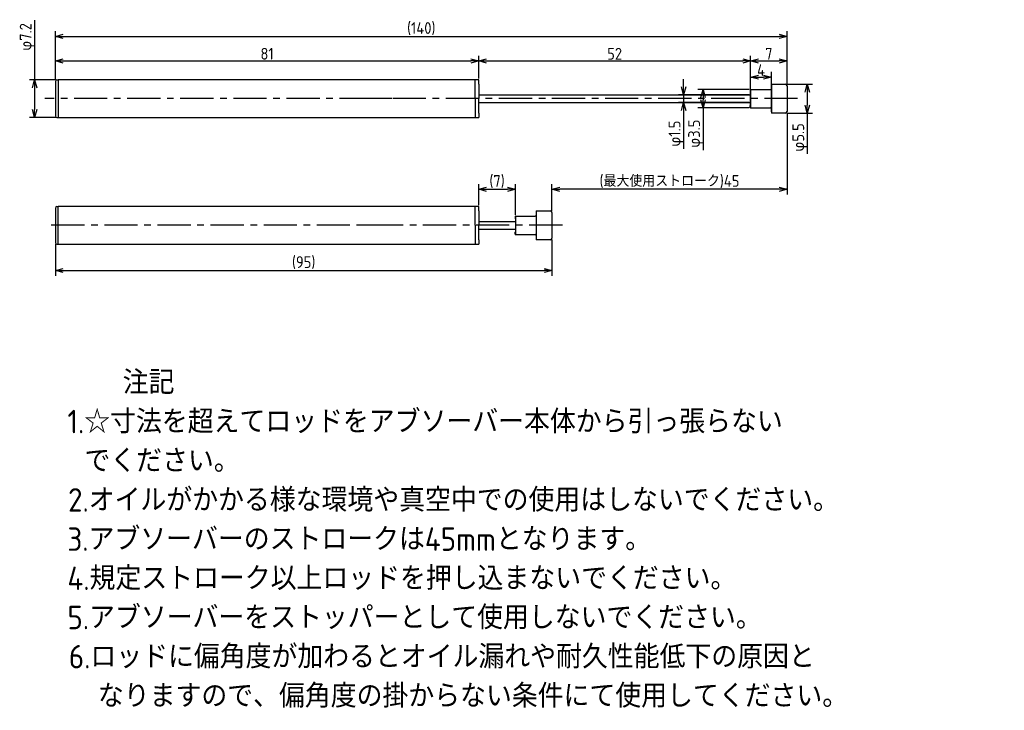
# Model space of a CAD drawing. Extents: x 93 to 282, y 83 to 215.
import ezdxf

# ---------------------------------------------------------------- set-up
doc = ezdxf.new("R2010")
doc.units = 0
doc.header["$LTSCALE"] = 0.2
doc.header["$MEASUREMENT"] = 0
doc.linetypes.add('CENTER', pattern=[50.8, 31.75, -6.35, 6.35, -6.35])
doc.layers.get('0').update_dxf_attribs({"linetype": 'CONTINUOUS'})
doc.layers.get('DEFPOINTS').update_dxf_attribs({"linetype": 'CONTINUOUS'})
for name, color, linetype in [('18-0-CON', 3, 'CONTINUOUS'), ('18-2-CEN', 1, 'CENTER'), ('35-0-CON', 7, 'CONTINUOUS')]:
    doc.layers.add(name, color=color, linetype=linetype)
doc.styles.add('DIMENSION', font='isocp.shx', dxfattribs={"bigfont": 'bigfont.shx'})
doc.styles.get("Standard").update_dxf_attribs({"font": 'isocp.shx', "bigfont": 'bigfont.shx'})
doc.dimstyles.new('外形図_部品図', dxfattribs={"dimscale": 0, "dimtxt": 4.5, "dimasz": 3, "dimexe": 2, "dimexo": 0.5, "dimgap": 0.5, "dimtad": 1, "dimdsep": 46, "dimtxsty": 'STANDARD', "dimcen": 2.5, "dimclrd": 161, "dimclre": 161, "dimclrt": 161, "dimadec": 0, "dimazin": 0, "dimtm": 1e-09, "dimtfac": 0.6, "dimtmove": 2, "dimatfit": 3, "dimfxl": 1, "dimtolj": 1, "dimarcsym": 0})

# ---------------------------------------------------------------- blocks, each defined once
blk = doc.blocks.new('_OPEN30')
at = {"color": 0, "linetype": 'ByBlock'}
for p, q in [((-1, 0.27), (0, 0)), ((0, 0), (-1, -0.27)), ((0, 0), (-1, 0))]:
    blk.add_line(p, q, dxfattribs=at)
blk = doc.blocks.new('*D50')
at = {"layer": '18-0-CON', "color": 161, "lineweight": -2}
for p, q in [((100, 203.55), (100, 208.22)), ((181, 203.85), (181, 208.22)), ((101.5, 207.22), (179.5, 207.22))]:
    blk.add_line(p, q, dxfattribs=at)
at = {"layer": 'DEFPOINTS', "color": 0}
for p in [(181, 207.22), (181, 203.6), (100, 203.3)]:
    blk.add_point(p, dxfattribs=at)
at = {"layer": '18-0-CON', "color": 161, "lineweight": -2, "xscale": 1.499999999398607, "yscale": 1.499999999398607, "zscale": 1.499999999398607, "rotation": 180}
blk.add_blockref('_OPEN30', (100, 207.22), dxfattribs=at)
at = {"layer": '18-0-CON', "color": 161, "lineweight": -2, "xscale": 1.499999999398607, "yscale": 1.499999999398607, "zscale": 1.499999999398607}
blk.add_blockref('_OPEN30', (181, 207.22), dxfattribs=at)
at = {"layer": '18-0-CON', "color": 161, "insert": (140.5, 208.59), "char_height": 2.25, "attachment_point": 5, "style": 'DIMENSION'}
blk.add_mtext('\\A1;81', dxfattribs=at)
blk = doc.blocks.new('*D49')
at = {"layer": '18-0-CON', "color": 161, "lineweight": -2}
for p, q in [((181, 203.85), (181, 208.22)), ((233, 202), (233, 208.22)), ((182.5, 207.22), (231.5, 207.22))]:
    blk.add_line(p, q, dxfattribs=at)
at = {"layer": 'DEFPOINTS', "color": 0}
for p in [(233, 207.22), (181, 203.6), (233, 201.75)]:
    blk.add_point(p, dxfattribs=at)
at = {"layer": '18-0-CON', "color": 161, "lineweight": -2, "xscale": 1.499999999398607, "yscale": 1.499999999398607, "zscale": 1.499999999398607, "rotation": 180}
blk.add_blockref('_OPEN30', (181, 207.22), dxfattribs=at)
at = {"layer": '18-0-CON', "color": 161, "lineweight": -2, "xscale": 1.499999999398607, "yscale": 1.499999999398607, "zscale": 1.499999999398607}
blk.add_blockref('_OPEN30', (233, 207.22), dxfattribs=at)
at = {"layer": '18-0-CON', "color": 161, "insert": (207, 208.59), "char_height": 2.25, "attachment_point": 5, "style": 'DIMENSION'}
blk.add_mtext('\\A1;52', dxfattribs=at)
blk = doc.blocks.new('*D48')
at = {"layer": '18-0-CON', "color": 161, "lineweight": -2}
for p, q in [((100, 203.55), (100, 212.93)), ((240, 202.7), (240, 212.93)), ((101.5, 211.93), (238.5, 211.93))]:
    blk.add_line(p, q, dxfattribs=at)
at = {"layer": 'DEFPOINTS', "color": 0}
for p in [(240, 211.93), (100, 203.3), (240, 202.45)]:
    blk.add_point(p, dxfattribs=at)
at = {"layer": '18-0-CON', "color": 161, "lineweight": -2, "xscale": 1.499999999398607, "yscale": 1.499999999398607, "zscale": 1.499999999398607, "rotation": 180}
blk.add_blockref('_OPEN30', (100, 211.93), dxfattribs=at)
at = {"layer": '18-0-CON', "color": 161, "lineweight": -2, "xscale": 1.499999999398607, "yscale": 1.499999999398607, "zscale": 1.499999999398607}
blk.add_blockref('_OPEN30', (240, 211.93), dxfattribs=at)
at = {"layer": '18-0-CON', "color": 161, "insert": (170, 213.41), "char_height": 2.25, "attachment_point": 5, "style": 'DIMENSION'}
blk.add_mtext('\\A1;(140)', dxfattribs=at)
blk = doc.blocks.new('*D47')
at = {"layer": '18-0-CON', "color": 161, "lineweight": -2}
for p, q in [((96.01, 215.01), (96.01, 203.6)), ((100.05, 203.6), (95.01, 203.6)), ((96.01, 202.1), (96.01, 197.9)), ((100.05, 196.4), (95.01, 196.4))]:
    blk.add_line(p, q, dxfattribs=at)
at = {"layer": 'DEFPOINTS', "color": 0}
for p in [(100.3, 203.6), (96.01, 196.4), (100.3, 196.4)]:
    blk.add_point(p, dxfattribs=at)
at = {"layer": '18-0-CON', "color": 161, "lineweight": -2, "xscale": 1.499999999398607, "yscale": 1.499999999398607, "zscale": 1.499999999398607}
for p, rotation in [((96.01, 203.6), 90), ((96.01, 196.4), 270)]:
    blk.add_blockref('_OPEN30', p, dxfattribs=dict(at, rotation=rotation))
at = {"layer": '18-0-CON', "color": 161, "insert": (94.64, 211.82), "char_height": 2.25, "attachment_point": 5, "rotation": 90, "style": 'DIMENSION'}
blk.add_mtext('\\A2;φ7.2', dxfattribs=at)
blk = doc.blocks.new('*D55')
at = {"layer": '18-0-CON', "color": 161, "lineweight": -2}
for p, q in [((232.75, 201.75), (222.91, 201.75)), ((223.91, 200.25), (223.91, 199.75)), ((232.75, 198.25), (222.91, 198.25)), ((223.91, 198.25), (223.91, 190.13))]:
    blk.add_line(p, q, dxfattribs=at)
at = {"layer": 'DEFPOINTS', "color": 0}
for p in [(233, 201.75), (223.91, 198.25), (233, 198.25)]:
    blk.add_point(p, dxfattribs=at)
at = {"layer": '18-0-CON', "color": 161, "lineweight": -2, "xscale": 1.499999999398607, "yscale": 1.499999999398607, "zscale": 1.499999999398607}
for p, rotation in [((223.91, 201.75), 90), ((223.91, 198.25), 270)]:
    blk.add_blockref('_OPEN30', p, dxfattribs=dict(at, rotation=rotation))
at = {"layer": '18-0-CON', "color": 161, "insert": (222.54, 193.3), "char_height": 2.25, "attachment_point": 5, "rotation": 90, "style": 'DIMENSION'}
blk.add_mtext('\\A1;φ3.5', dxfattribs=at)
blk = doc.blocks.new('*D54')
at = {"layer": '18-0-CON', "color": 161, "lineweight": -2}
for p, q in [((220.19, 202.25), (220.19, 203.75)), ((232.75, 200.75), (219.19, 200.75)), ((220.19, 200.75), (220.19, 199.25)), ((232.75, 199.25), (219.19, 199.25)), ((220.19, 197.75), (220.19, 190.37))]:
    blk.add_line(p, q, dxfattribs=at)
at = {"layer": 'DEFPOINTS', "color": 0}
for p in [(233, 200.75), (220.19, 199.25), (233, 199.25)]:
    blk.add_point(p, dxfattribs=at)
at = {"layer": '18-0-CON', "color": 161, "lineweight": -2, "xscale": 1.499999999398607, "yscale": 1.499999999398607, "zscale": 1.499999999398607}
for p, rotation in [((220.19, 200.75), 270), ((220.19, 199.25), 90)]:
    blk.add_blockref('_OPEN30', p, dxfattribs=dict(at, rotation=rotation))
at = {"layer": '18-0-CON', "color": 161, "insert": (218.81, 193.31), "char_height": 2.25, "attachment_point": 5, "rotation": 90, "style": 'DIMENSION'}
blk.add_mtext('\\A1;φ1.5', dxfattribs=at)
blk = doc.blocks.new('*D53')
at = {"layer": '18-0-CON', "color": 161, "lineweight": -2}
for p, q in [((239.95, 202.75), (244.85, 202.75)), ((243.85, 201.25), (243.85, 198.75)), ((239.95, 197.25), (244.85, 197.25)), ((243.85, 197.25), (243.85, 189.42))]:
    blk.add_line(p, q, dxfattribs=at)
at = {"layer": 'DEFPOINTS', "color": 0}
for p in [(239.7, 202.75), (239.7, 197.25), (243.85, 197.25)]:
    blk.add_point(p, dxfattribs=at)
at = {"layer": '18-0-CON', "color": 161, "lineweight": -2, "xscale": 1.499999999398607, "yscale": 1.499999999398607, "zscale": 1.499999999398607}
for p, rotation in [((243.85, 202.75), 90), ((243.85, 197.25), 270)]:
    blk.add_blockref('_OPEN30', p, dxfattribs=dict(at, rotation=rotation))
at = {"layer": '18-0-CON', "color": 161, "insert": (242.48, 192.58), "char_height": 2.25, "attachment_point": 5, "rotation": 90, "style": 'DIMENSION'}
blk.add_mtext('\\A1;φ5.5', dxfattribs=at)
blk = doc.blocks.new('*U36')
at = {"layer": '18-0-CON'}
for s, p in [('\u3000\u3000注記', (14.68, 121.86)), ('1.☆寸法を超えてロッドをアブソーバー本体から引っ張らない', (14, 114.36)), (' でください。', (14.68, 106.86)), ('2.オイルがかかる様な環境や真空中での使用はしないでください。', (14.12, 99.36)), ('3.アブソーバーのストロークは45mmとなります。', (14, 91.86)), ('4.規定ストローク以上ロッドを押し込まないでください。', (14, 84.36)), ('5.アブソーバーをストッパーとして使用しないでください。', (14, 76.86)), ('6.ロッドに偏角度が加わるとオイル漏れや耐久性能低下の原因と', (14.27, 69.36)), ('  なりますので、偏角度の掛からない条件にて使用してください。', (14.68, 61.86))]:
    blk.add_text(s, height=4.5, dxfattribs=at).set_placement(p)
blk = doc.blocks.new('*D46')
at = {"layer": '18-0-CON', "color": 161, "lineweight": -2}
for p, q in [((233, 202), (233, 208.22)), ((240, 202.7), (240, 208.22)), ((234.5, 207.22), (238.5, 207.22))]:
    blk.add_line(p, q, dxfattribs=at)
at = {"layer": 'DEFPOINTS', "color": 0}
for p in [(240, 207.22), (233, 201.75), (240, 202.45)]:
    blk.add_point(p, dxfattribs=at)
at = {"layer": '18-0-CON', "color": 161, "lineweight": -2, "xscale": 1.499999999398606, "yscale": 1.499999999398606, "zscale": 1.499999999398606, "rotation": 180}
blk.add_blockref('_OPEN30', (233, 207.22), dxfattribs=at)
at = {"layer": '18-0-CON', "color": 161, "lineweight": -2, "xscale": 1.499999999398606, "yscale": 1.499999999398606, "zscale": 1.499999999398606}
blk.add_blockref('_OPEN30', (240, 207.22), dxfattribs=at)
at = {"layer": '18-0-CON', "color": 161, "insert": (236.5, 208.59), "char_height": 2.25, "attachment_point": 5, "style": 'DIMENSION'}
blk.add_mtext('\\A1;7', dxfattribs=at)
blk = doc.blocks.new('*D52')
at = {"layer": '18-0-CON', "color": 161, "lineweight": -2}
for p, q in [((240, 197.3), (240, 181.65)), ((195, 178.46), (195, 183.65)), ((238.5, 182.65), (196.5, 182.65))]:
    blk.add_line(p, q, dxfattribs=at)
at = {"layer": 'DEFPOINTS', "color": 0}
for p in [(240, 197.55), (195, 182.65), (195, 178.21)]:
    blk.add_point(p, dxfattribs=at)
at = {"layer": '18-0-CON', "color": 161, "lineweight": -2, "xscale": 1.499999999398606, "yscale": 1.499999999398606, "zscale": 1.499999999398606, "rotation": 180}
blk.add_blockref('_OPEN30', (195, 182.65), dxfattribs=at)
at = {"layer": '18-0-CON', "color": 161, "lineweight": -2, "xscale": 1.499999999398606, "yscale": 1.499999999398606, "zscale": 1.499999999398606}
blk.add_blockref('_OPEN30', (240, 182.65), dxfattribs=at)
at = {"layer": '18-0-CON', "color": 161, "insert": (217.5, 184.14), "char_height": 2.25, "attachment_point": 5, "style": 'DIMENSION'}
blk.add_mtext('\\A1;(最大使用ストローク)45', dxfattribs=at)
blk = doc.blocks.new('*D56')
at = {"layer": '18-0-CON', "color": 161, "lineweight": -2}
for p, q in [((181, 179.61), (181, 183.65)), ((188, 177.76), (188, 183.65)), ((182.5, 182.65), (186.5, 182.65))]:
    blk.add_line(p, q, dxfattribs=at)
at = {"layer": 'DEFPOINTS', "color": 0}
for p in [(188, 182.65), (181, 179.36), (188, 177.51)]:
    blk.add_point(p, dxfattribs=at)
at = {"layer": '18-0-CON', "color": 161, "lineweight": -2, "xscale": 1.499999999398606, "yscale": 1.499999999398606, "zscale": 1.499999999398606, "rotation": 180}
blk.add_blockref('_OPEN30', (181, 182.65), dxfattribs=at)
at = {"layer": '18-0-CON', "color": 161, "lineweight": -2, "xscale": 1.499999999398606, "yscale": 1.499999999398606, "zscale": 1.499999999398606}
blk.add_blockref('_OPEN30', (188, 182.65), dxfattribs=at)
at = {"layer": '18-0-CON', "color": 161, "insert": (184.5, 184.14), "char_height": 2.25, "attachment_point": 5, "style": 'DIMENSION'}
blk.add_mtext('\\A1;(7)', dxfattribs=at)
blk = doc.blocks.new('*D57')
at = {"layer": '18-0-CON', "color": 161, "lineweight": -2}
for p, q in [((100, 172.21), (100, 166.12)), ((195, 173.06), (195, 166.12)), ((101.5, 167.12), (193.5, 167.12))]:
    blk.add_line(p, q, dxfattribs=at)
at = {"layer": 'DEFPOINTS', "color": 0}
for p in [(100, 172.46), (195, 173.31), (195, 167.12)]:
    blk.add_point(p, dxfattribs=at)
at = {"layer": '18-0-CON', "color": 161, "lineweight": -2, "xscale": 1.499999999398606, "yscale": 1.499999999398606, "zscale": 1.499999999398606, "rotation": 180}
blk.add_blockref('_OPEN30', (100, 167.12), dxfattribs=at)
at = {"layer": '18-0-CON', "color": 161, "lineweight": -2, "xscale": 1.499999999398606, "yscale": 1.499999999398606, "zscale": 1.499999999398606}
blk.add_blockref('_OPEN30', (195, 167.12), dxfattribs=at)
at = {"layer": '18-0-CON', "color": 161, "insert": (147.5, 168.61), "char_height": 2.25, "attachment_point": 5, "style": 'DIMENSION'}
blk.add_mtext('\\A1;(95)', dxfattribs=at)
blk = doc.blocks.new('*D51')
at = {"layer": '18-0-CON', "color": 161, "lineweight": -2}
for p, q in [((233, 198.5), (233, 205.11)), ((234.5, 204.11), (235.5, 204.11)), ((237, 197.5), (237, 205.11))]:
    blk.add_line(p, q, dxfattribs=at)
at = {"layer": 'DEFPOINTS', "color": 0}
for p in [(237, 204.11), (233, 198.25), (237, 197.25)]:
    blk.add_point(p, dxfattribs=at)
at = {"layer": '18-0-CON', "color": 161, "lineweight": -2, "xscale": 1.499999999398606, "yscale": 1.499999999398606, "zscale": 1.499999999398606, "rotation": 180}
blk.add_blockref('_OPEN30', (233, 204.11), dxfattribs=at)
at = {"layer": '18-0-CON', "color": 161, "lineweight": -2, "xscale": 1.499999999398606, "yscale": 1.499999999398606, "zscale": 1.499999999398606}
blk.add_blockref('_OPEN30', (237, 204.11), dxfattribs=at)
at = {"layer": '18-0-CON', "color": 161, "insert": (235.01, 205.48), "char_height": 2.25, "attachment_point": 5, "style": 'DIMENSION'}
blk.add_mtext('\\A1;4', dxfattribs=at)

msp = doc.modelspace()

# ---------------------------------------------------------------- linework, layer by layer
at = {"layer": '18-2-CEN'}
for p, q in [((242.00005, 200), (98.00145, 200)), ((164.40005, 200), (156.90005, 200)), ((197.00005, 175.75896), (98.00145, 175.75896)), ((164.40005, 175.75896), (156.90005, 175.75896))]:
    msp.add_line(p, q, dxfattribs=at)
at = {"layer": '35-0-CON'}
for p, q in [((100.3, 203.6), (100.5, 203.6)), ((181.00005, 203.6), (100.5, 203.6)), ((100.5, 203.6), (100.5, 203.4)), ((100.5, 203.6), (100.5, 196.4)), ((180.30005, 200), (180.30005, 203.6)), ((181.00005, 202.8), (181.00005, 203.6)), ((100, 203.3), (100, 196.7)), ((181.00005, 202.8), (181.00005, 200)), ((232.95005, 201.7), (232.95005, 201.3)), ((233.00005, 201.75), (233.00005, 198.25)), ((233.00005, 201.75), (236.80005, 201.75)), ((233.00005, 201.75), (233.00005, 201.75)), ((237.00005, 202.75), (239.70005, 202.75)), ((237.00005, 202.75), (237.00005, 197.25)), ((240.00005, 202.45), (240.00005, 197.55)), ((180.30005, 200), (180.30005, 196.4)), ((181.00005, 200.75), (233.00005, 200.75)), ((181.00005, 197.2), (181.00005, 200)), ((233.00005, 201.25), (233.00005, 201.25)), ((181.00005, 199.25), (233.00005, 199.25)), ((232.95005, 198.3), (232.95005, 198.7)), ((233.00005, 198.75), (233.00005, 198.75)), ((233.00005, 198.25), (236.80005, 198.25)), ((233.00005, 198.25), (233.00005, 198.25)), ((100.3, 196.4), (100.5, 196.4)), ((100.50005, 196.4), (181.00005, 196.4)), ((181.00005, 197.2), (181.00005, 196.4)), ((239.70005, 197.25), (237.00005, 197.25)), ((100, 179.05896), (100, 172.45896)), ((100.3, 179.35896), (100.5, 179.35896)), ((181.00005, 179.35896), (100.5, 179.35896)), ((100.5, 172.15896), (100.5, 179.35896)), ((180.30005, 175.75896), (180.30005, 179.35896)), ((181.00005, 178.55896), (181.00005, 179.35896)), ((181.00005, 178.55896), (181.00005, 175.75896)), ((187.95005, 177.45896), (187.95005, 177.05896)), ((188.00005, 177.50896), (188.00005, 174.00896)), ((188.00005, 177.50896), (191.80005, 177.50896)), ((188.00005, 177.50896), (188.00005, 177.50896)), ((192.00005, 178.50896), (194.70005, 178.50896)), ((192.00005, 178.50896), (192.00005, 173.00896)), ((195.00005, 178.20896), (195.00005, 173.30896)), ((180.30005, 175.75896), (180.30005, 172.15896)), ((181.00005, 176.50896), (188.00005, 176.50896)), ((181.00005, 172.95896), (181.00005, 175.75896)), ((188.00005, 177.00896), (188.00005, 177.00896)), ((181.00005, 175.00896), (188.00005, 175.00896)), ((187.95005, 174.05896), (187.95005, 174.45896)), ((188.00005, 174.50896), (188.00005, 174.50896)), ((188.00005, 174.00896), (191.80005, 174.00896)), ((188.00005, 174.00896), (188.00005, 174.00896)), ((100.3, 172.15896), (100.5, 172.15896)), ((100.50005, 172.15896), (181.00005, 172.15896)), ((181.00005, 172.95896), (181.00005, 172.15896)), ((194.70005, 173.00896), (192.00005, 173.00896))]:
    msp.add_line(p, q, dxfattribs=at)
for centre, radius, start, end in [((100.3, 203.3), 0.3, 90, 180), ((233.00005, 201.7), 0.05, 90, 180), ((236.80005, 201.95), 0.2, 270, 0), ((239.70005, 202.45), 0.3, 0, 90), ((233.00005, 201.3), 0.05, 180, 270), ((233.00005, 198.7), 0.05, 90, 180), ((233.00005, 198.3), 0.05, 180, 270), ((236.80005, 198.05), 0.2, 0, 90), ((100.3, 196.7), 0.3, 180, 270), ((239.70005, 197.55), 0.3, 270, 0), ((100.3, 179.05896), 0.3, 90, 180), ((188.00005, 177.45896), 0.05, 90, 180), ((191.80005, 177.70896), 0.2, 270, 0), ((194.70005, 178.20896), 0.3, 0, 90), ((188.00005, 177.05896), 0.05, 180, 270), ((188.00005, 174.45896), 0.05, 90, 180), ((188.00005, 174.05896), 0.05, 180, 270), ((191.80005, 173.80896), 0.2, 0, 90), ((100.3, 172.45896), 0.3, 180, 270), ((194.70005, 173.30896), 0.3, 270, 0)]:
    msp.add_arc(centre, radius, start, end, dxfattribs=at)

# ---------------------------------------------------------------- block references
at = {"layer": '18-0-CON'}
msp.add_blockref('*U36', (88.30065, 21.58908), dxfattribs=at)

# ---------------------------------------------------------------- dimensions: what is measured, and where the dimension line sits
for base, p1, p2, override, picture, middle in [((96.01497, 196.4), (100.3, 203.6), (100.3, 196.4), {"dimscale": 0.5, "dimgap": 0.5, "dimtad": 3, "dimpost": 'φ<>', "dimtxsty": 'DIMENSION', "dimblk1": 'OPEN30', "dimblk2": 'OPEN30', "dimsah": 1, "dimtol": 0, "dimlim": 0, "dimtp": 0.1, "dimtm": 0.3, "dimtmove": 1, "dimtolj": 2}, '*D47', (96.07342, 211.82024)), ((220.18798, 199.25), (233.00005, 200.75), (233.00005, 199.25), {"dimscale": 0.5, "dimtad": 3, "dimpost": 'φ<>', "dimtxsty": 'DIMENSION', "dimblk1": 'OPEN30', "dimblk2": 'OPEN30', "dimsah": 1, "dimtmove": 0}, '*D54', (220.18798, 193.30965)), ((223.91375, 198.25), (233.00005, 201.75), (233.00005, 198.25), {"dimscale": 0.5, "dimtad": 3, "dimpost": 'φ<>', "dimtxsty": 'DIMENSION', "dimblk1": 'OPEN30', "dimblk2": 'OPEN30', "dimsah": 1, "dimtmove": 0}, '*D55', (223.91375, 193.29854)), ((243.85002, 197.25), (239.70005, 202.75), (239.70005, 197.25), {"dimscale": 0.5, "dimtad": 3, "dimpost": 'φ<>', "dimtxsty": 'DIMENSION', "dimblk1": 'OPEN30', "dimblk2": 'OPEN30', "dimsah": 1, "dimtmove": 0}, '*D53', (243.85002, 192.58465))]:
    dim = msp.add_linear_dim(base=base, p1=p1, p2=p2, angle=90, dimstyle='外形図_部品図', override=override, dxfattribs=at)
    dim.commit()
    dim.dimension.update_dxf_attribs({"geometry": picture, "text_midpoint": middle, "dimtype": 160})
for base, p1, p2, override, picture, middle in [((240.00005, 211.92515), (100, 203.3), (240.00005, 202.45), {"dimscale": 0.5, "dimtad": 3, "dimpost": '(<>)', "dimtxsty": 'DIMENSION', "dimblk1": 'OPEN30', "dimblk2": 'OPEN30', "dimsah": 1}, '*D48', (170.00003, 213.41265)), ((181.00005, 207.21523), (100, 203.3), (181.00005, 203.6), {"dimscale": 0.5, "dimtad": 3, "dimtxsty": 'DIMENSION', "dimblk1": 'OPEN30', "dimblk2": 'OPEN30', "dimsah": 1}, '*D50', (140.50003, 208.59023)), ((233.00005, 207.21523), (181.00005, 203.6), (233.00005, 201.75), {"dimscale": 0.5, "dimtad": 3, "dimpost": '<>', "dimtxsty": 'DIMENSION', "dimblk1": 'OPEN30', "dimblk2": 'OPEN30', "dimsah": 1}, '*D49', (207.00005, 208.59045)), ((195.00005, 167.12346), (100, 172.45896), (195.00005, 173.30896), {"dimscale": 0.5, "dimtad": 3, "dimdec": 0, "dimpost": '(<>)', "dimtxsty": 'DIMENSION', "dimblk": 'OPEN30', "dimtdec": 4, "dimtmove": 0, "dimtzin": 0}, '*D57', (147.50003, 168.6115))]:
    dim = msp.add_linear_dim(base=base, p1=p1, p2=p2, dimstyle='外形図_部品図', override=override, dxfattribs=at)
    dim.commit()
    dim.dimension.update_dxf_attribs({"geometry": picture, "text_midpoint": middle})
for base, p1, p2, override, picture, middle in [((240.00005, 207.21523), (233.00005, 201.75), (240.00005, 202.45), {"dimscale": 0.5, "dimtad": 3, "dimdec": 4, "dimtxsty": 'DIMENSION', "dimblk": 'OPEN30', "dimtdec": 4, "dimtmove": 0, "dimtzin": 0}, '*D46', (236.50005, 207.21523)), ((237.00005, 204.10552), (233.00005, 198.25), (237.00005, 197.25), {"dimscale": 0.5, "dimtad": 3, "dimdec": 4, "dimtxsty": 'DIMENSION', "dimblk": 'OPEN30', "dimtdec": 4, "dimtmove": 0, "dimtzin": 0}, '*D51', (235.00538, 204.10552)), ((195.00005, 182.64862), (240.00005, 197.55), (195.00005, 178.20896), {"dimscale": 0.5, "dimtad": 3, "dimdec": 4, "dimpost": '(最大使用ストローク)<>', "dimtxsty": 'DIMENSION', "dimblk": 'OPEN30', "dimtdec": 4, "dimtmove": 0, "dimtzin": 0}, '*D52', (217.50005, 182.64862)), ((188.00005, 182.64862), (181.00005, 179.35896), (188.00005, 177.50896), {"dimscale": 0.5, "dimtad": 3, "dimdec": 4, "dimpost": '(<>)', "dimtxsty": 'DIMENSION', "dimblk": 'OPEN30', "dimtdec": 4, "dimtmove": 0, "dimtzin": 0}, '*D56', (184.50005, 182.64862))]:
    dim = msp.add_linear_dim(base=base, p1=p1, p2=p2, dimstyle='外形図_部品図', override=override, dxfattribs=at)
    dim.commit()
    dim.dimension.update_dxf_attribs({"geometry": picture, "text_midpoint": middle, "dimtype": 160})

doc.saveas('drawing.dxf')
